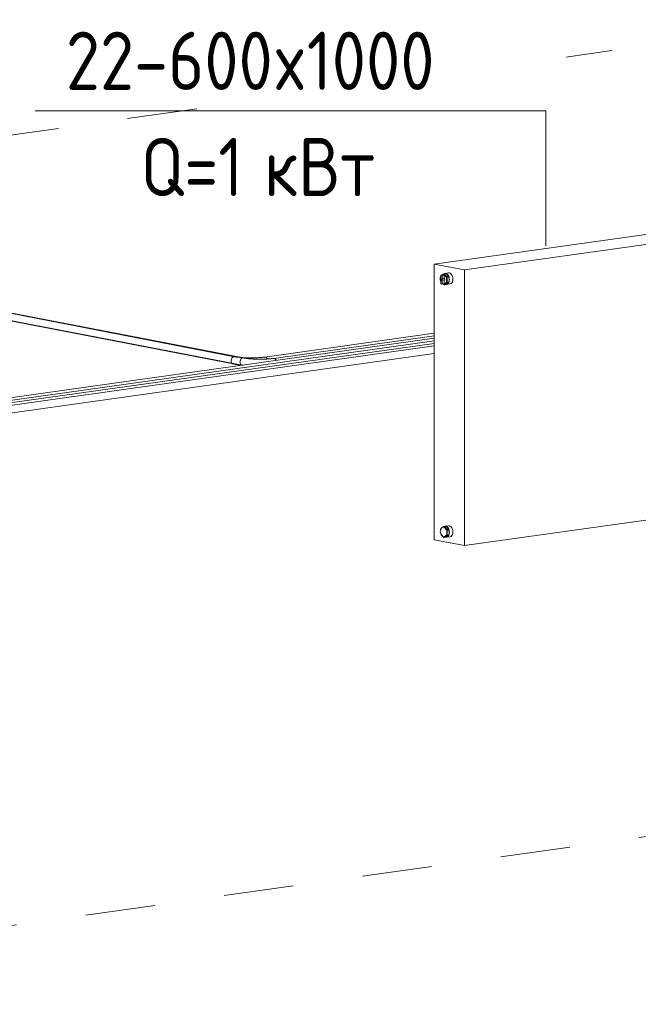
# Model space of a CAD drawing. Header units: millimetres. Extents: x 38570 to 76040, y -5041 to 9267.
# Tile 8 of 168: x 44874 to 46203, y -1733 to 380. Entities that reach past the tile are written whole.
import ezdxf

# ---------------------------------------------------------------- set-up
doc = ezdxf.new("R2010")
doc.units = ezdxf.units.MM
doc.linetypes.add('ADSK_Скрыто', pattern=[300, 150, -150])
for name, color, linetype, lineweight in [('G-____-____-SYMB', 111, 'ADSK_Скрыто', 20), ('M-EQPM-___-IDEN', 50, 'Continuous', 20), ('M-EQPM-____-OTLN', 50, 'Continuous', 20), ('P-PIPE-____-OTLN', 3, 'Continuous', 20)]:
    doc.layers.add(name, color=color, linetype=linetype, lineweight=lineweight)
doc.styles.add('GOST Common', font='GOST_Common.ttf', dxfattribs={"width": 0.9, "height": 125})

# ---------------------------------------------------------------- blocks, each defined once
blk = doc.blocks.new('ADSK_Радиатор универсальный_Боковое подключение_Клапаны - Радиатор 600х1000-V10-3D Отопление left')
at = {"layer": 'M-EQPM-____-OTLN'}
for p, q in [((46525.7, -37.6), (45764.5, -144.4)), ((46590.6, -50.1), (46525.7, -37.6)), ((45829.3, -157), (46590.6, -50.1)), ((46576.7, -46.5), (46568.7, -45.9)), ((46578.8, -46.9), (46579.8, -47.3)), ((46590.6, -56), (46599.7, -47.9)), ((46590.6, -641.9), (46590.6, -50.1)), ((46601.6, -56.3), (46590.6, -54.2)), ((46590.6, -59.3), (46594, -60)), ((46606.2, -49.1), (46594, -60)), ((46594, -60), (46594, -78.2)), ((46606.2, -49.1), (46599.7, -47.9)), ((46618.4, -56.5), (46606.2, -49.1)), ((46618.4, -61.6), (46618.4, -56.5)), ((46590.6, -74.5), (46597.8, -75.9)), ((46590.6, -77.5), (46594, -78.2)), ((46599.7, -84.3), (46590.6, -78.8)), ((46594, -78.2), (46606.2, -85.6)), ((46599.7, -84.3), (46606.2, -85.6)), ((46606.2, -85.6), (46615.5, -77.3)), ((45764.5, -144.4), (45829.3, -157)), ((45764.5, -736.2), (45764.5, -144.4)), ((45778.5, -168.5), (45778.5, -186.3)), ((45783.3, -167.6), (45779.5, -168.2)), ((45785.6, -168.6), (45781.8, -169.2)), ((45784.9, -165.1), (45782.2, -166.9)), ((45784, -166.2), (45782.5, -166.5)), ((45784.9, -165.1), (45788.7, -164.5)), ((45785.6, -168.6), (45785.6, -186.4)), ((45789.9, -164.8), (45786.1, -165.3)), ((45791.9, -171.5), (45786.1, -165.3)), ((45795.2, -163.5), (45787.6, -164.6)), ((45787.9, -165), (45788.6, -164.6)), ((45790, -164.9), (45795.6, -170.8)), ((45829.3, -157), (45829.3, -748.8)), ((45787.5, -175.1), (45779.8, -176.2)), ((45780, -176.2), (45780.8, -176.1)), ((45780, -179.2), (45780, -176.2)), ((45780.8, -179.1), (45780, -179.2)), ((45780.3, -176.3), (45780.3, -179.2)), ((45780.5, -179.2), (45788.2, -178.1)), ((45780.8, -187.3), (45784.7, -186.7)), ((45781.8, -186.9), (45781.8, -169.2)), ((45785.6, -186.4), (45781.8, -186.9)), ((45784.1, -187.9), (45784.9, -188.7)), ((45785.5, -187.9), (45787, -187.7)), ((45786.1, -188.9), (45791.9, -184.9)), ((45786.1, -188.9), (45789.9, -188.4)), ((45795.6, -184.5), (45789.9, -188.4)), ((45791, -188.3), (45798.6, -187.2)), ((45791.9, -171.5), (45795.7, -171)), ((45795.7, -184.4), (45791.9, -184.9)), ((45796.3, -172.7), (45792.5, -173.2)), ((45792.5, -183.4), (45792.5, -173.2)), ((45792.5, -183.4), (45796.3, -182.9)), ((45796.3, -172.9), (45796.3, -182.7)), ((46591.9, -601), (46604.1, -590.2)), ((46611.8, -591.7), (46599.7, -602.5)), ((46611.8, -591.7), (46604.1, -590.2)), ((46624, -599.1), (46611.8, -591.7)), ((46606, -598.6), (46590.6, -595.6)), ((46592.4, -596.3), (46590.6, -596.4)), ((46591.9, -619.2), (46591.9, -601)), ((46591.9, -601), (46599.7, -602.5)), ((46599.7, -602.5), (46599.7, -620.7)), ((46624, -604.2), (46624, -599.1)), ((46590.6, -616.5), (46592.2, -616.3)), ((46604.1, -626.6), (46591.9, -619.2)), ((46591.9, -619.2), (46599.7, -620.7)), ((46592.1, -616.3), (46602.2, -618.2)), ((46599.7, -620.7), (46611.8, -628.1)), ((46604.1, -626.6), (46611.8, -628.1)), ((46611.8, -628.1), (46620.9, -620.1)), ((46590.6, -641.9), (45829.3, -748.8)), ((45778.5, -713), (45778.5, -715.5)), ((45784.9, -707.5), (45779.1, -711.5)), ((45785.5, -708.8), (45782, -709.9)), ((45784.9, -707.5), (45788.7, -707)), ((45789.9, -707.2), (45786.1, -707.8)), ((45791.9, -714), (45786.1, -707.8)), ((45795.2, -706), (45787.6, -707)), ((45787.9, -707.5), (45788.6, -707.1)), ((45790, -707.4), (45795.6, -713.3)), ((45791.9, -714), (45795.7, -713.5)), ((45796.3, -715.2), (45792.5, -715.7)), ((45792.5, -725.9), (45792.5, -715.7)), ((45796.3, -715.4), (45796.3, -725.2)), ((45829.3, -748.8), (45764.5, -736.2)), ((45778.5, -721.7), (45778.5, -723.2)), ((45778.5, -723.2), (45778.7, -724.1)), ((45779.1, -724.9), (45784.9, -731.1)), ((45786.1, -731.4), (45791.9, -727.4)), ((45786.1, -731.4), (45789.9, -730.8)), ((45795.6, -726.9), (45789.9, -730.8)), ((45791, -730.8), (45798.6, -729.7)), ((45795.7, -726.8), (45791.9, -727.4)), ((45792.5, -725.9), (45796.3, -725.4))]:
    blk.add_line(p, q, dxfattribs=at)
for points in [[(46574.2, -46.7, 0), (46574.9, -46.5, 0), (46578.2, -46.7, 0)], [(46582, -48.5, 0), (46581.6, -48.2, 0), (46581.1, -47.9, 0), (46580.7, -47.6, 0), (46580.3, -47.4, 0), (46579.8, -47.2, 0), (46579.3, -47, 0), (46578.9, -46.9, 0), (46578.4, -46.7, 0), (46577.9, -46.6, 0), (46577.4, -46.5, 0), (46576.9, -46.5, 0), (46576.4, -46.5, 0), (46575.9, -46.5, 0), (46575.5, -46.5, 0)], [(46600.1, -68.2, 0), (46600.3, -66.2, 0), (46600.9, -64.2, 0), (46601.9, -62.4, 0), (46603.2, -61, 0), (46604.6, -60, 0), (46606.2, -59.5, 0), (46607.8, -59.5, 0)], [(46604.6, -75.2, 0), (46603.2, -74.6, 0), (46601.9, -73.6, 0), (46600.9, -72.1, 0), (46600.3, -70.2, 0), (46600.1, -68.2, 0)], [(45781.8, -169.2, 0), (45781, -168.5, 0), (45780.2, -168.2, 0), (45779.3, -168.2, 0), (45778.5, -168.5, 0)], [(45791, -178.5, 0), (45790.7, -175.7, 0), (45790, -173, 0), (45788.9, -170.6, 0), (45787.5, -168.6, 0), (45785.8, -167.2, 0), (45784, -166.5, 0), (45782.1, -166.5, 0), (45780.5, -167.3, 0), (45779.5, -168.1, 0)], [(45782.5, -166.8, 0), (45783.7, -166.3, 0), (45785.5, -166.3, 0), (45787.3, -167, 0), (45789, -168.4, 0), (45790.4, -170.4, 0), (45791.6, -172.8, 0), (45792.3, -175.5, 0), (45792.5, -178.3, 0)], [(45783.1, -167.7, 0), (45784, -167.6, 0), (45784.8, -168, 0), (45785.6, -168.6, 0)], [(45786.1, -165.3, 0), (45785.5, -165.1, 0), (45784.9, -165.1, 0)], [(45789.3, -164.6, 0), (45787.3, -164.6, 0), (45785.8, -165.2, 0)], [(45788.7, -164.5, 0), (45789.3, -164.6, 0), (45789.9, -164.8, 0)], [(45795.6, -170.8, 0), (45794.8, -169.1, 0), (45793.2, -166.9, 0), (45791.3, -165.4, 0), (45790, -164.8, 0)], [(45794.9, -163.5, 0), (45796.9, -163.5, 0), (45798.9, -164.3, 0), (45800.8, -165.9, 0), (45802.4, -168.1, 0), (45803.6, -170.8, 0), (45804.4, -173.8, 0), (45804.7, -176.9, 0)], [(45778.7, -169.2, 0), (45777.9, -170.7, 0), (45777.2, -173.1, 0), (45776.9, -175.8, 0)], [(45776.9, -175.8, 0), (45777.2, -178.6, 0), (45777.9, -181.3, 0), (45778.5, -182.8, 0)], [(45778.5, -186.3, 0), (45779.3, -186.9, 0), (45780.2, -187.3, 0), (45781, -187.2, 0), (45781.8, -186.9, 0)], [(45778.9, -177.5, 0), (45778.9, -177, 0), (45779, -176.5, 0), (45779.2, -176.1, 0), (45779.5, -175.9, 0), (45779.8, -175.7, 0), (45780.2, -175.7, 0), (45780.5, -175.9, 0), (45780.8, -176.1, 0), (45781.1, -176.5, 0), (45781.3, -176.9, 0), (45781.4, -177.4, 0), (45781.5, -178, 0)], [(45781.5, -178, 0), (45781.4, -178.5, 0), (45781.3, -178.9, 0), (45781.1, -179.3, 0), (45780.8, -179.6, 0), (45780.5, -179.7, 0), (45780.2, -179.7, 0), (45779.8, -179.6, 0), (45779.5, -179.3, 0), (45779.2, -178.9, 0), (45779, -178.5, 0), (45778.9, -178, 0), (45778.9, -177.5, 0)], [(45779.1, -177.1, 0), (45779.1, -177.5, 0), (45779.1, -177.9, 0), (45779.2, -178.3, 0), (45779.3, -178.6, 0), (45779.5, -178.9, 0), (45779.8, -179.1, 0), (45780, -179.2, 0)], [(45780, -176.2, 0), (45779.8, -176.2, 0), (45779.5, -176.3, 0), (45779.3, -176.5, 0), (45779.2, -176.8, 0)], [(45781, -176.8, 0), (45780.8, -176.6, 0), (45780.5, -176.4, 0), (45780.3, -176.3, 0)], [(45780.3, -179.2, 0), (45780.5, -179.2, 0), (45780.8, -179.1, 0), (45781, -178.9, 0), (45781.1, -178.6, 0), (45781.2, -178.3, 0), (45781.3, -177.9, 0), (45781.2, -177.5, 0), (45781.1, -177.2, 0)], [(45782.1, -187.1, 0), (45784, -187.9, 0), (45785.8, -187.8, 0), (45787.5, -187.1, 0), (45788.9, -185.7, 0), (45790, -183.7, 0), (45790.7, -181.3, 0), (45791, -178.5, 0)], [(45785.6, -186.4, 0), (45784.8, -186.7, 0), (45784, -186.7, 0)], [(45784.9, -188.7, 0), (45785.5, -188.8, 0), (45786.1, -188.9, 0)], [(45792.5, -178.3, 0), (45792.3, -181, 0), (45791.6, -183.5, 0), (45790.4, -185.5, 0), (45789, -186.9, 0), (45787.3, -187.6, 0), (45786, -187.7, 0)], [(45790, -188.4, 0), (45791.3, -188.3, 0), (45793.2, -187.4, 0), (45794.8, -185.9, 0), (45795.6, -184.5, 0)], [(45792.5, -173.2, 0), (45792.2, -172.4, 0), (45791.9, -171.5, 0)], [(45791.9, -184.9, 0), (45792.2, -184.2, 0), (45792.5, -183.4, 0)], [(45795.7, -171, 0), (45796, -171.8, 0), (45796.3, -172.7, 0)], [(45796.3, -182.9, 0), (45796, -183.7, 0), (45795.7, -184.4, 0)], [(45797.1, -177.9, 0), (45796.8, -174.8, 0), (45796.4, -172.9, 0)], [(45796.4, -182.7, 0), (45796.8, -181, 0), (45797.1, -177.9, 0)], [(45804.7, -176.9, 0), (45804.4, -179.9, 0), (45803.6, -182.6, 0), (45802.4, -184.8, 0), (45800.8, -186.4, 0), (45798.9, -187.2, 0)], [(46591.3, -608.5, 0), (46591.3, -605.8, 0), (46591.4, -603.2, 0), (46591.6, -601.1, 0), (46591.8, -599.3, 0), (46592, -597.9, 0), (46592.2, -596.9, 0), (46592.4, -596.3, 0)], [(46592, -616.2, 0), (46591.8, -615.6, 0), (46591.6, -614.6, 0), (46591.4, -613.1, 0), (46591.3, -611, 0), (46591.3, -608.5, 0)], [(46605.8, -610.8, 0), (46606, -608.7, 0), (46606.6, -606.7, 0), (46607.5, -604.9, 0), (46608.8, -603.5, 0), (46610.3, -602.5, 0), (46611.8, -602, 0), (46613.4, -602.1, 0)], [(46610.3, -617.8, 0), (46608.8, -617.2, 0), (46607.5, -616.1, 0), (46606.6, -614.6, 0), (46606, -612.8, 0), (46605.8, -610.8, 0)], [(45785, -730.1, 0), (45783.5, -729.6, 0), (45782, -728.7, 0), (45780.6, -727.4, 0), (45779.4, -725.7, 0), (45778.4, -723.6, 0), (45777.8, -721.3, 0), (45777.5, -718.9, 0), (45777.7, -716.5, 0), (45778.2, -714.3, 0), (45779.1, -712.4, 0), (45780.2, -710.8, 0), (45781.2, -710, 0), (45782.6, -709.1, 0), (45784, -708.8, 0)], [(45779.1, -711.5, 0), (45778.7, -712.2, 0), (45778.5, -713, 0)], [(45786.1, -707.8, 0), (45785.5, -707.6, 0), (45784.9, -707.5, 0)], [(45785.5, -730.1, 0), (45791.5, -725.9, 0), (45791.5, -715.3, 0), (45785.5, -708.8, 0)], [(45789.3, -707.1, 0), (45787.3, -707.1, 0), (45785.8, -707.6, 0)], [(45788.7, -707, 0), (45789.3, -707.1, 0), (45789.9, -707.2, 0)], [(45795.6, -713.3, 0), (45794.8, -711.6, 0), (45793.2, -709.4, 0), (45791.3, -707.9, 0), (45790, -707.3, 0)], [(45792.5, -715.7, 0), (45792.2, -714.8, 0), (45791.9, -714, 0)], [(45794.9, -706, 0), (45796.9, -706, 0), (45798.9, -706.8, 0), (45800.8, -708.3, 0), (45802.4, -710.5, 0), (45803.6, -713.2, 0), (45804.4, -716.2, 0), (45804.7, -719.3, 0)], [(45795.7, -713.5, 0), (45796, -714.3, 0), (45796.3, -715.2, 0)], [(45797.1, -720.4, 0), (45796.8, -717.3, 0), (45796.4, -715.4, 0)], [(45784.9, -731.1, 0), (45785.5, -731.3, 0), (45786.1, -731.4, 0)], [(45785, -730.1, 0), (45786.1, -730.2, 0), (45787, -730.1, 0)], [(45790, -730.8, 0), (45791.3, -730.7, 0), (45793.2, -729.9, 0), (45794.8, -728.3, 0), (45795.6, -727, 0)], [(45791.9, -727.4, 0), (45792.2, -726.7, 0), (45792.5, -725.9, 0)], [(45796.3, -725.4, 0), (45796, -726.1, 0), (45795.7, -726.8, 0)], [(45796.4, -725.2, 0), (45796.8, -723.4, 0), (45797.1, -720.4, 0)], [(45804.7, -719.3, 0), (45804.4, -722.4, 0), (45803.6, -725.1, 0), (45802.4, -727.3, 0), (45800.8, -728.8, 0), (45798.9, -729.7, 0)]]:
    blk.add_polyline3d(points, dxfattribs=at)
blk = doc.blocks.new('ADSK_СШПЭ Аксиальный_Поворот с фиксатором - Поворот трубы-V85-3D Отопление left')
at = {"layer": 'P-PIPE-____-OTLN', "color": 5}
for points in [[(45328.1, -351.9, 0), (45328.3, -349.9, 0), (45328.9, -347.9, 0), (45329.9, -346.1, 0), (45331.1, -344.7, 0), (45332.6, -343.7, 0), (45334.2, -343.2, 0), (45335.8, -343.2, 0)], [(45332.7, -358.9, 0), (45332.6, -358.9, 0), (45331.1, -358.4, 0), (45329.9, -357.3, 0), (45328.9, -355.8, 0), (45328.3, -354, 0), (45328.1, -351.9, 0)], [(45332.7, -358.9, 0), (45334.1, -359.2, 0), (45335.5, -359.4, 0), (45337, -359.7, 0), (45338.5, -359.9, 0), (45340.1, -360.1, 0), (45341.7, -360.3, 0), (45343.3, -360.5, 0), (45345, -360.7, 0), (45346.8, -360.9, 0), (45348.5, -361, 0), (45350.3, -361.1, 0), (45352.2, -361.3, 0), (45354, -361.4, 0)], [(45335.7, -343.2, 0), (45336.9, -343.5, 0), (45338.1, -343.7, 0), (45339.4, -343.9, 0), (45340.7, -344.1, 0), (45342.1, -344.3, 0), (45343.6, -344.4, 0), (45345.1, -344.6, 0), (45346.6, -344.8, 0), (45348.2, -344.9, 0), (45349.9, -345.1, 0), (45351.5, -345.2, 0), (45353.2, -345.3, 0), (45355, -345.4, 0), (45356.7, -345.5, 0), (45358.5, -345.6, 0), (45360.3, -345.7, 0), (45362.1, -345.7, 0), (45364, -345.8, 0), (45365.8, -345.8, 0), (45367.7, -345.9, 0), (45369.6, -345.9, 0), (45371.4, -345.9, 0), (45373.3, -345.9, 0), (45375.1, -345.8, 0), (45377, -345.8, 0), (45378.8, -345.8, 0), (45380.7, -345.7, 0), (45382.5, -345.6, 0), (45384.3, -345.5, 0), (45386, -345.4, 0), (45387.8, -345.3, 0), (45389.5, -345.2, 0), (45391.2, -345.1, 0), (45392.8, -345, 0), (45394.4, -344.8, 0), (45396, -344.6, 0), (45397.5, -344.5, 0), (45399, -344.3, 0), (45400.4, -344.1, 0), (45400.7, -344.1, 0)], [(45400.5, -344.1, 0), (45401.9, -344.1, 0), (45403.2, -344.6, 0), (45404.4, -345.7, 0), (45405.5, -347.1, 0), (45406, -348.1, 0)]]:
    blk.add_polyline3d(points, dxfattribs=at)
blk = doc.blocks.new('ADSK_СШПЭ Аксиальный_Поворот с фиксатором - Поворот трубы-V86-3D Отопление left')
at = {"layer": 'P-PIPE-____-OTLN', "color": 10}
for points in [[(45347.4, -354.7, 0), (45347.6, -352.6, 0), (45348.2, -350.6, 0), (45349.1, -348.8, 0), (45350.4, -347.4, 0), (45351.9, -346.4, 0), (45353.4, -345.9, 0), (45355, -345.9, 0)], [(45351.9, -361.7, 0), (45351.9, -361.6, 0), (45350.4, -361.1, 0), (45349.1, -360, 0), (45348.2, -358.5, 0), (45347.6, -356.7, 0), (45347.4, -354.7, 0)], [(45355, -345.9, 0), (45356.1, -346.2, 0), (45357.4, -346.4, 0), (45358.6, -346.6, 0), (45360, -346.8, 0), (45361.4, -347, 0), (45362.8, -347.1, 0), (45364.3, -347.3, 0), (45365.9, -347.5, 0), (45367.5, -347.6, 0), (45369.1, -347.8, 0), (45370.8, -347.9, 0), (45372.5, -348, 0), (45374.2, -348.1, 0), (45376, -348.2, 0), (45377.8, -348.3, 0), (45379.6, -348.4, 0), (45381.4, -348.4, 0), (45383.2, -348.5, 0), (45385.1, -348.5, 0), (45386.9, -348.6, 0), (45388.8, -348.6, 0), (45390.7, -348.6, 0), (45392.5, -348.6, 0), (45394.4, -348.5, 0), (45396.3, -348.5, 0), (45398.1, -348.5, 0), (45399.9, -348.4, 0), (45401.7, -348.3, 0), (45403.5, -348.2, 0), (45405.3, -348.2, 0), (45407, -348, 0), (45408.8, -347.9, 0), (45410.4, -347.8, 0), (45412.1, -347.7, 0), (45413.7, -347.5, 0), (45415.2, -347.4, 0), (45416.7, -347.2, 0), (45418.2, -347, 0), (45419.6, -346.8, 0), (45420, -346.8, 0)], [(45419.8, -346.8, 0), (45421.1, -346.8, 0), (45422.5, -347.3, 0), (45423.7, -348.4, 0), (45424.8, -349.8, 0), (45425.6, -351.6, 0)]]:
    blk.add_polyline3d(points, dxfattribs=at)
blk = doc.blocks.new('ADSK_M_Оборудование_Отопительный прибор - ADSK_Марка _ ADSK_Тепловая мощность_20-1635446-3D Отопление left')
at = {"layer": 'M-EQPM-___-IDEN'}
blk.add_line((43388.6, 8590.3), (44388.6, 8590.3), dxfattribs=at)

msp = doc.modelspace()

# ---------------------------------------------------------------- linework, layer by layer
at = {"layer": 'G-____-____-SYMB'}
for p, q in [((38570.2, -749.9), (46618.6, 380)), ((51700.6, -603.2), (43652.2, -1733.2))]:
    msp.add_line(p, q, dxfattribs=at)
at = {"layer": 'M-EQPM-___-IDEN'}
for p, q in [((46004.1, 184.7), (45907.5, 184.7)), ((46004.1, -105.1), (46004.1, 184.7))]:
    msp.add_line(p, q, dxfattribs=at)
at = {"layer": 'P-PIPE-____-OTLN', "color": 5}
for p, q in [((45335.7, -343.2), (43112.2, 86.9)), ((43109.2, 71.2), (45332.7, -358.9)), ((45764.5, -293), (45400.7, -344.1)), ((45764.5, -303.8), (42479.6, -765)), ((45764.5, -314.6), (42515, -770.9)), ((45335.8, -343.2), (45334.2, -343.2)), ((45401.9, -344.1), (45400.5, -344.1))]:
    msp.add_line(p, q, dxfattribs=at)
at = {"layer": 'P-PIPE-____-OTLN', "color": 10}
for p, q in [((45355, -345.9), (43129.6, 84.6)), ((43126.5, 68.9), (45351.9, -361.7)), ((45764.5, -309.2), (42498.8, -767.7)), ((45764.5, -298.4), (45420, -346.8)), ((45764.5, -320.1), (42550.3, -771.3)), ((42563.4, -785.6), (45764.5, -336.2)), ((45355, -345.9), (45353.4, -345.9)), ((45421.1, -346.8), (45419.8, -346.8))]:
    msp.add_line(p, q, dxfattribs=at)
at = {"layer": 'P-PIPE-____-OTLN', "color": 5}
for points in [[(45334.2, -343.2, 0), (45332.6, -343.7, 0), (45331.1, -344.7, 0), (45329.9, -346.1, 0), (45328.9, -347.9, 0), (45328.3, -349.9, 0), (45328.1, -351.9, 0)], [(45328.1, -351.9, 0), (45328.3, -354, 0), (45328.9, -355.8, 0), (45329.9, -357.3, 0), (45331.1, -358.4, 0), (45332.6, -358.9, 0), (45332.7, -358.9, 0)], [(45406, -348.1, 0), (45405.5, -347.1, 0), (45404.4, -345.7, 0), (45403.2, -344.6, 0), (45401.9, -344.1, 0)]]:
    msp.add_polyline3d(points, dxfattribs=at)
at = {"layer": 'P-PIPE-____-OTLN', "color": 10}
for points in [[(45353.4, -345.9, 0), (45351.9, -346.4, 0), (45350.4, -347.4, 0), (45349.1, -348.8, 0), (45348.2, -350.6, 0), (45347.6, -352.6, 0), (45347.4, -354.7, 0)], [(45347.4, -354.7, 0), (45347.6, -356.7, 0), (45348.2, -358.5, 0), (45349.1, -360, 0), (45350.4, -361.1, 0), (45351.9, -361.6, 0), (45351.9, -361.7, 0)], [(45425.6, -351.6, 0), (45424.8, -349.8, 0), (45423.7, -348.4, 0), (45422.5, -347.3, 0), (45421.1, -346.8, 0)]]:
    msp.add_polyline3d(points, dxfattribs=at)

# ---------------------------------------------------------------- block references
at = {"layer": 'M-EQPM-___-IDEN'}
msp.add_blockref('ADSK_M_Оборудование_Отопительный прибор - ADSK_Марка _ ADSK_Тепловая мощность_20-1635446-3D Отопление left', (1518.9, -8405.6), dxfattribs=at)
at = {"layer": 'M-EQPM-____-OTLN'}
msp.add_blockref('ADSK_Радиатор универсальный_Боковое подключение_Клапаны - Радиатор 600х1000-V10-3D Отопление left', (0, 0), dxfattribs=at)
at = {"layer": 'P-PIPE-____-OTLN', "color": 5}
msp.add_blockref('ADSK_СШПЭ Аксиальный_Поворот с фиксатором - Поворот трубы-V85-3D Отопление left', (0, 0), dxfattribs=at)
at = {"layer": 'P-PIPE-____-OTLN', "color": 10}
msp.add_blockref('ADSK_СШПЭ Аксиальный_Поворот с фиксатором - Поворот трубы-V86-3D Отопление left', (0, 0), dxfattribs=at)

# ---------------------------------------------------------------- next in the draw order: texts
at = {"layer": 'M-EQPM-___-IDEN', "lineweight": 9, "char_height": 125, "attachment_point": 1, "style": 'GOST Common', "bg_fill": 3, "box_fill_scale": 1.25, "bg_fill_color": 256, "bg_fill_true_color": 13158600, "bg_fill_transparency": 0}
for s, insert, width in [('22-600x1000', (44973.4, 354.3), 1042.595), ('Q=1 ', (45134.1, 126.4), 321.076)]:
    msp.add_mtext(s, dxfattribs=dict(at, insert=insert, width=width))

# ---------------------------------------------------------------- next in the draw order: texts
at = {"layer": 'M-EQPM-___-IDEN', "lineweight": 9, "insert": (45399, 126.4), "char_height": 125, "width": 331.899, "attachment_point": 1, "style": 'GOST Common', "bg_fill": 3, "box_fill_scale": 1.25, "bg_fill_color": 256, "bg_fill_true_color": 13158600, "bg_fill_transparency": 0}
msp.add_mtext('кВт', dxfattribs=at)

doc.saveas('drawing.dxf')
